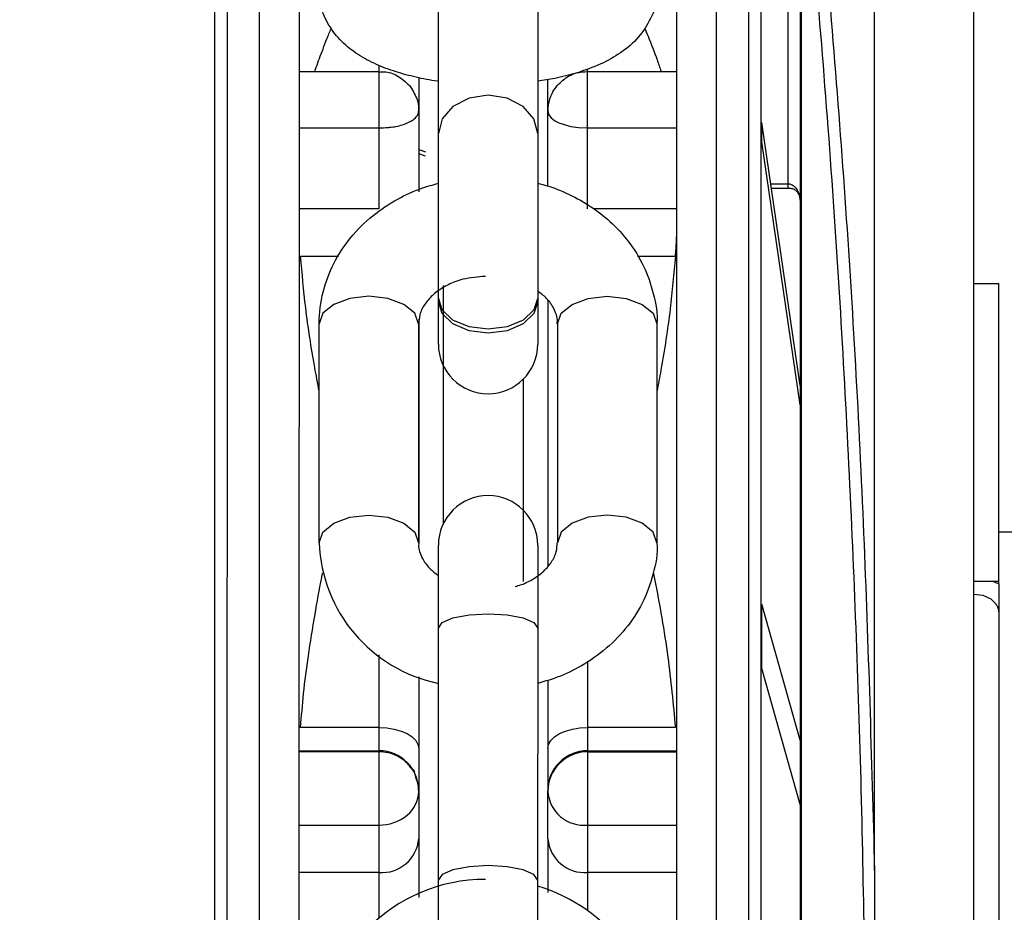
# Model space of a CAD drawing. Header units: inches. Extents: x 218.9 to 312.4, y 214.8 to 247.8.
# Tile 129 of 256: x 256.1157 to 256.2133, y 223.7228 to 223.8112. Entities that reach past the tile are written whole.
import ezdxf

# ---------------------------------------------------------------- set-up
doc = ezdxf.new("R2010")
doc.units = ezdxf.units.IN
doc.header["$LTSCALE"] = 0.25
doc.header["$MEASUREMENT"] = 0
doc.layers.add('ANNOTATIONS', color=1, linetype='Continuous')
doc.layers.add('MOTOR RH', color=7, linetype='Continuous')
doc.styles.add('ARIAL', font='arial.ttf', dxfattribs={"height": 0.09375})
doc.dimstyles.new('STANDARD$0', dxfattribs={"dimtxt": 0.09375, "dimasz": 0.09375, "dimexe": 0.03125, "dimexo": 0.046875, "dimgap": 0.09, "dimtad": 0, "dimtih": 1, "dimtoh": 1, "dimdec": 4, "dimzin": 0, "dimdsep": 46, "dimtxsty": 'ARIAL', "dimcen": 0.09, "dimadec": 0, "dimazin": 0, "dimtfac": 1, "dimtdec": 4, "dimtofl": 0, "dimtmove": 0, "dimatfit": 1, "dimfxl": 1, "dimtolj": 1, "dimtzin": 0, "dimarcsym": 0})

# ---------------------------------------------------------------- blocks, each defined once
blk = doc.blocks.new('*D113')
at = {"layer": 'ANNOTATIONS', "color": 0, "lineweight": -2, "transparency": 16777216}
for p, q in [((255.4929976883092, 223.5726725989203), (255.4929976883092, 225.8445399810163)), ((256.9914460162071, 225.558016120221), (256.9914460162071, 225.8445399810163)), ((255.5867476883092, 225.8132899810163), (256.0611257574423, 225.8132899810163)), ((256.8976960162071, 225.8132899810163), (256.4233179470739, 225.8132899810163))]:
    blk.add_line(p, q, dxfattribs=at)
at = {"layer": 'ANNOTATIONS', "color": 0, "transparency": 16777216}
for points in [[(255.5867476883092, 225.8289149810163), (255.5867476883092, 225.7976649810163), (255.4929976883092, 225.8132899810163)], [(256.8976960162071, 225.8289149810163), (256.8976960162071, 225.7976649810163), (256.9914460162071, 225.8132899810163)]]:
    blk.add_solid(points, dxfattribs=at)
at = {"layer": 'defpoints', "color": 0, "transparency": 16777216}
for p in [(255.4929976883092, 225.8132899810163), (256.9914460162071, 225.511141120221), (255.4929976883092, 223.5257975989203)]:
    blk.add_point(p, dxfattribs=at)
at = {"layer": 'ANNOTATIONS', "color": 0, "transparency": 16777216, "insert": (256.2422218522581, 225.8132899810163), "char_height": 0.09375, "attachment_point": 5, "style": 'ARIAL'}
blk.add_mtext('\\A1;25"', dxfattribs=at)
blk = doc.blocks.new('*D115')
at = {"layer": 'ANNOTATIONS', "color": 0, "lineweight": -2, "transparency": 16777216}
for p, q in [((255.4929976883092, 223.5726725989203), (255.4929976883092, 225.542391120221)), ((256.8367468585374, 224.8765007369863), (256.8367468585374, 225.542391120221)), ((255.5867476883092, 225.511141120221), (255.87455039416, 225.511141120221)), ((256.7429968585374, 225.511141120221), (256.4551941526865, 225.511141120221))]:
    blk.add_line(p, q, dxfattribs=at)
at = {"layer": 'ANNOTATIONS', "color": 0, "transparency": 16777216}
for points in [[(255.5867476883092, 225.526766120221), (255.5867476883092, 225.495516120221), (255.4929976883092, 225.511141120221)], [(256.7429968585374, 225.526766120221), (256.7429968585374, 225.495516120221), (256.8367468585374, 225.511141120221)]]:
    blk.add_solid(points, dxfattribs=at)
at = {"layer": 'defpoints', "color": 0, "transparency": 16777216}
for p in [(256.8367468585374, 225.511141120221), (256.8367468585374, 224.8296257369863), (255.4929976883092, 223.5257975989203)]:
    blk.add_point(p, dxfattribs=at)
at = {"layer": 'ANNOTATIONS', "color": 0, "transparency": 16777216, "insert": (256.1648722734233, 225.511141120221), "char_height": 0.09375, "attachment_point": 5, "style": 'ARIAL'}
blk.add_mtext('\\A1;21 1/2"', dxfattribs=at)

msp = doc.modelspace()

# ---------------------------------------------------------------- linework, layer by layer
at = {"layer": 'MOTOR RH'}
for p, q in [((256.2004684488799, 223.7770581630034), (256.2004684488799, 223.8498180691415)), ((256.1572351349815, 223.7790856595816), (256.1572351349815, 223.8407459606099)), ((256.19308709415, 223.8284167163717), (256.1930824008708, 223.5645910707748)), ((256.1931844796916, 223.8284167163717), (256.1931809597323, 223.5645910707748)), ((256.1670781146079, 223.81653098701), (256.1670769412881, 223.7999613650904)), ((256.1434556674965, 223.8061189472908), (256.1513544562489, 223.8061189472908)), ((256.1513544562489, 223.7925084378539), (256.1513544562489, 223.8067103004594)), ((256.1720236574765, 223.7925060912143), (256.1720236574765, 223.8063747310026)), ((256.1720236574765, 223.8061189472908), (256.180857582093, 223.8061189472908)), ((256.1552909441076, 223.8054900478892), (256.1552909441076, 223.7941839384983)), ((256.1680859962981, 223.7947189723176), (256.1680859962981, 223.8053117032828)), ((256.1892949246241, 223.7991353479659), (256.1892949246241, 223.8010455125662)), ((256.1930859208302, 223.7749884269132), (256.1892949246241, 223.8010455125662)), ((256.1434556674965, 223.8005057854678), (256.1513544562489, 223.8005057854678)), ((256.1670769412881, 223.7999613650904), (256.1670769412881, 223.7790833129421)), ((256.1720236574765, 223.8005057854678), (256.180857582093, 223.8005057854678)), ((256.1930859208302, 223.7730782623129), (256.1892949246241, 223.7991353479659)), ((256.1552909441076, 223.7983750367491), (256.155973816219, 223.7981544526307)), ((256.1559644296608, 223.7977273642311), (256.1552909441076, 223.7979338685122)), ((256.1901772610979, 223.7949841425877), (256.1918562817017, 223.7949841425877)), ((256.1918644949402, 223.7945218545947), (256.1902441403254, 223.7945218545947)), ((256.1929920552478, 223.7938741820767), (256.1930859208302, 223.7932335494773)), ((256.1513544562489, 223.7925084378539), (256.1434556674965, 223.7925084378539)), ((256.1808564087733, 223.7925060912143), (256.1725739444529, 223.7925060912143)), ((256.1435859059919, 223.7877987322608), (256.1473475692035, 223.7877987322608)), ((256.1769633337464, 223.7877987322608), (256.1807261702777, 223.7877987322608)), ((256.1577513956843, 223.7613403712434), (256.1577513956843, 223.7848795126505)), ((256.2103102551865, 223.7850883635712), (256.2127707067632, 223.7850883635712)), ((256.2103102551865, 223.7850860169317), (256.2127707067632, 223.7850860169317)), ((256.2127707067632, 223.7553329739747), (256.2127707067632, 223.7850883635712)), ((256.1680859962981, 223.7834245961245), (256.1680859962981, 223.7570718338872)), ((256.1552909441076, 223.7815402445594), (256.1552909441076, 223.7592612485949)), ((256.1454233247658, 223.7593950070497), (256.1454233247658, 223.7810920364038)), ((256.1552663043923, 223.7810920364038), (256.1552663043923, 223.7593926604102)), ((256.1690457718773, 223.7810920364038), (256.1690457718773, 223.7593856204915)), ((256.1788887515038, 223.7810920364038), (256.178887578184, 223.7593950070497)), ((256.1656255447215, 223.7755938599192), (256.1656255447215, 223.7555512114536)), ((256.2127707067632, 223.7604815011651), (256.2169535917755, 223.7604815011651)), ((256.1572339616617, 223.7109110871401), (256.1572339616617, 223.7591462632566)), ((256.1670769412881, 223.7591462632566), (256.1670769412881, 223.7509330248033)), ((256.2127707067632, 223.7555582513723), (256.2103102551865, 223.7555582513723)), ((256.2122520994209, 223.7555582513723), (256.2127707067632, 223.7553329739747)), ((256.1892937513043, 223.7469273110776), (256.1892937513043, 223.7533195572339)), ((256.1930859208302, 223.739831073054), (256.1892937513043, 223.7533195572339)), ((256.1670769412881, 223.7509330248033), (256.1670757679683, 223.7259718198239)), ((256.1513532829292, 223.7222078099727), (256.1513532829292, 223.748274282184)), ((256.1720224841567, 223.7476453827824), (256.1720224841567, 223.7229329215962)), ((256.1930847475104, 223.7334388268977), (256.1892937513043, 223.7469273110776)), ((256.1552897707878, 223.7461106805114), (256.1552897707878, 223.7389980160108)), ((256.1680859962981, 223.7457633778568), (256.1680848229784, 223.7389980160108)), ((256.1513532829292, 223.7410888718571), (256.1435835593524, 223.7410888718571)), ((256.1807273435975, 223.7410888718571), (256.1720224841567, 223.7410888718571)), ((256.1434544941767, 223.7387821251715), (256.1513532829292, 223.7387821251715)), ((256.1513532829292, 223.7386812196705), (256.1434544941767, 223.7386812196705)), ((256.1720224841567, 223.7387821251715), (256.1808564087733, 223.7387821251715)), ((256.1720224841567, 223.7386812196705), (256.1808564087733, 223.7386812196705)), ((256.1552897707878, 223.7348468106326), (256.1552897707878, 223.7300502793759)), ((256.1680848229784, 223.7300502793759), (256.1680848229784, 223.734844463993)), ((256.1395168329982, 223.6618757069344), (256.1395168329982, 223.7311297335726)), ((256.1434544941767, 223.73140898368), (256.1513532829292, 223.73140898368)), ((256.1720224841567, 223.73140898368), (256.1808564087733, 223.73140898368)), ((256.1513532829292, 223.7267133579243), (256.1434544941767, 223.7267157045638)), ((256.1808564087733, 223.7267133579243), (256.1720224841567, 223.7267133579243)), ((256.1670757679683, 223.7259718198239), (256.1670757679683, 223.7109110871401))]:
    msp.add_line(p, q, dxfattribs=at)
at = {"layer": 'MOTOR RH', "flags": 128}
for points in [[(256.136316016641, 223.5427156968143), (256.136316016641, 223.6065794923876), (256.1363171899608, 223.6162734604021), (256.1363171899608, 223.6819723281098), (256.1363183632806, 223.6935928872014), (256.1363183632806, 223.7506185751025), (256.1363195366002, 223.7613521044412), (256.1363195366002, 223.8292028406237), (256.13632070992, 223.8347010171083), (256.13632070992, 223.8502944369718)], [(256.1395168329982, 223.7311297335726), (256.139518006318, 223.7423630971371), (256.139518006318, 223.8021202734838), (256.1395191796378, 223.810270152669), (256.1395191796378, 223.8502944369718)], [(256.1847905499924, 223.5516235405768), (256.1847905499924, 223.6065794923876), (256.1847917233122, 223.6162734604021), (256.1847917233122, 223.6819723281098), (256.1847928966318, 223.6935928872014), (256.1847928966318, 223.7613497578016), (256.1847940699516, 223.7717101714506), (256.1847940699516, 223.8394083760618), (256.1847952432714, 223.8414429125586)], [(256.18798901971, 223.5552749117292), (256.18798901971, 223.5872032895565), (256.1879901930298, 223.5956981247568), (256.1879901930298, 223.6682280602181), (256.1879913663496, 223.6797406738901), (256.1879913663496, 223.7374187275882), (256.1879925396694, 223.7485136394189), (256.1879925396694, 223.8145339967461), (256.1879937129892, 223.8216537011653), (256.1879937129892, 223.8378666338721)], [(256.2103067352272, 223.5675572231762), (256.210307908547, 223.590737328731), (256.210307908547, 223.6375363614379), (256.2103090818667, 223.6610872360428), (256.2103090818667, 223.7083133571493), (256.2103102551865, 223.7319182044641), (256.2103102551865, 223.8022704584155), (256.2103114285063, 223.8254505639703)], [(256.1670769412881, 223.7999613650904), (256.1667026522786, 223.8014162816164), (256.1656361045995, 223.8026482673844), (256.1640392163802, 223.8034719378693), (256.1621560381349, 223.8037629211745), (256.1602728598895, 223.8034719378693), (256.1586759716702, 223.8026482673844), (256.1576094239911, 223.8014162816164), (256.1572351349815, 223.7999613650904)], [(256.1680859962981, 223.8021836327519), (256.1681728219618, 223.8018269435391), (256.16818220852, 223.8018081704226), (256.1684156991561, 223.8015148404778), (256.168760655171, 223.8012449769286), (256.1687630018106, 223.8012426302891), (256.1687676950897, 223.8012402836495), (256.1687852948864, 223.8012285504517), (256.1688592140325, 223.8011863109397), (256.1691795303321, 223.8010290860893), (256.1703528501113, 223.8006583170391), (256.1711342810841, 223.8005574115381), (256.1720236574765, 223.8005057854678)], [(256.1552663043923, 223.7810920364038), (256.1548920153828, 223.7821386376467), (256.1538242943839, 223.7830233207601), (256.1522285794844, 223.7836146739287), (256.150345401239, 223.7838235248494), (256.1484622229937, 223.7836146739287), (256.1468653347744, 223.7830233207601), (256.1457987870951, 223.7821386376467), (256.1454233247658, 223.7810920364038)], [(256.1621560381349, 223.7805570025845), (256.1602728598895, 223.7807940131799), (256.1586759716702, 223.7814721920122), (256.1576094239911, 223.7824859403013), (256.1572351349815, 223.7836827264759)], [(256.1670769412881, 223.7833025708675), (256.1667026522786, 223.7821057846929), (256.1656361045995, 223.7810920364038), (256.1640392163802, 223.7804138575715), (256.1621560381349, 223.7801768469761), (256.1602728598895, 223.7804138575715), (256.1586759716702, 223.7810920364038), (256.1576094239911, 223.7821057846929), (256.1572351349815, 223.7833025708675)], [(256.1670769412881, 223.7836827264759), (256.1667026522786, 223.7824859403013), (256.1656361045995, 223.7814721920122), (256.1640392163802, 223.7807940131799), (256.1621560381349, 223.7805570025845)], [(256.1690457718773, 223.7810920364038), (256.1694200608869, 223.7821362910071), (256.1704866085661, 223.7830233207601), (256.1720834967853, 223.7836146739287), (256.1739666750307, 223.7838235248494)], [(256.1739666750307, 223.7838235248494), (256.1758498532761, 223.7836146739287), (256.1774467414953, 223.7830233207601), (256.1785132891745, 223.7821362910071), (256.1788887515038, 223.7810920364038)], [(256.2004672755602, 223.7269245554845), (256.2004672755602, 223.7645623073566), (256.2004684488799, 223.7770581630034)], [(256.1454233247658, 223.7593950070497), (256.1457976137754, 223.7604392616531), (256.1468653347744, 223.761326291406), (256.1484610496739, 223.7619176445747), (256.1503442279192, 223.7621264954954), (256.1522274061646, 223.7619176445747), (256.1538242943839, 223.761326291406), (256.154890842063, 223.7604392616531), (256.1552663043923, 223.7593950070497)], [(256.1739666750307, 223.7621241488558), (256.1720834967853, 223.7619176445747), (256.1704866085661, 223.761326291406), (256.1694200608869, 223.7604392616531), (256.1690457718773, 223.7593950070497)], [(256.178887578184, 223.7593973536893), (256.1785132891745, 223.7604392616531), (256.1774467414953, 223.761326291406), (256.1758498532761, 223.7619176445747), (256.1739666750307, 223.7621241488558)], [(256.2103102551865, 223.7543098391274), (256.2111937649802, 223.7541901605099), (256.2119857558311, 223.7538287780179), (256.2125137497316, 223.7533125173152)], [(256.1572339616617, 223.7509330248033), (256.1576082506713, 223.7514797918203), (256.1586759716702, 223.7519420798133), (256.1602716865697, 223.7522518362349), (256.1621560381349, 223.7523597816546), (256.1640392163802, 223.7522518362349), (256.1656349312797, 223.7519420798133), (256.1667026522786, 223.7514797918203), (256.1670769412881, 223.7509330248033)], [(256.1513532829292, 223.7410888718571), (256.1521206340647, 223.7410489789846), (256.1528598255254, 223.7409316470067), (256.1535403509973, 223.7407368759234), (256.1541375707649, 223.7404763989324), (256.1546268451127, 223.7401596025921), (256.1549905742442, 223.7397982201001), (256.155214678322, 223.739406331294), (256.1552897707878, 223.7389980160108)], [(256.1680848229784, 223.7389980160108), (256.168161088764, 223.739406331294), (256.1683851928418, 223.7397982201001), (256.1687489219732, 223.7401596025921), (256.1692381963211, 223.7404763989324), (256.1698354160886, 223.7407368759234), (256.1705159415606, 223.7409293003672), (256.1712539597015, 223.7410489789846), (256.1720224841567, 223.7410888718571)], [(256.1670757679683, 223.7259718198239), (256.1667014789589, 223.7265162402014), (256.1656349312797, 223.7269808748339), (256.1640380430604, 223.727288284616), (256.1621548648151, 223.7273985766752), (256.1602716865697, 223.727288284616), (256.1586747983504, 223.7269808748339), (256.1576082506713, 223.7265162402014), (256.1572339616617, 223.7259718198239)]]:
    msp.add_lwpolyline(points, dxfattribs=at)
at = {"layer": 'MOTOR RH'}
for centre, radius, start, end in [((256.1621559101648, 223.7790845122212), 0.004921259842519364, 179.9990978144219, 359.9990978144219), ((256.1621555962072, 223.7591455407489), 0.004921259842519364, 359.9990978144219, 179.9990978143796), ((256.1601907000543, 223.759939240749), 0.0147774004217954, 182.1106112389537, 258.4580615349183), ((256.1513538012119, 223.7348461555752), 0.003935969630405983, 0.009535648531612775, 90.007544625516), ((256.1720234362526, 223.7348435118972), 0.003938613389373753, 90.01385032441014, 179.986149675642), ((256.1720253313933, 223.734734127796), 0.003947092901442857, 90.0413303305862, 134.920381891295), ((256.1720368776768, 223.7347386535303), 0.00395205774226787, 135.0852430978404, 179.9288892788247), ((256.1521880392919, 223.7347992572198), 0.003102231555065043, 308.9064397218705, 358.9712329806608), ((256.1716709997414, 223.7349861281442), 0.003594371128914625, 183.8696027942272, 275.6117766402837), ((256.1514057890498, 223.7357146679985), 0.004306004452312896, 269.3013352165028, 309.3562071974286), ((256.1516278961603, 223.7303797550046), 0.003676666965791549, 265.7165428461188, 354.8586802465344), ((256.1717483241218, 223.7303815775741), 0.00367845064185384, 185.1673236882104, 274.2742975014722), ((256.1619087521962, 223.7095447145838), 0.0164862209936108, 89.99909781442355, 179.9990978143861), ((256.1624008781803, 223.7095447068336), 0.01648622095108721, 359.9990978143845, 73.52498642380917)]:
    msp.add_arc(centre, radius, start, end, dxfattribs=at)
for points, knots in [([(256.1350875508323, 223.6965027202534), (256.1350874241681, 223.7027045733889), (256.1350871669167, 223.7153003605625), (256.1350891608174, 223.7341809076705), (256.1350886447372, 223.7514114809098), (256.1350887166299, 223.766764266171), (256.1350888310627, 223.7801785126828), (256.1350882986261, 223.7928533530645), (256.1350903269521, 223.8045729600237), (256.1350897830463, 223.8151373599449), (256.1350899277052, 223.8243878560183), (256.1350898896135, 223.8322154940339), (256.13508990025, 223.8392007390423), (256.1350898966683, 223.8447663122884), (256.1350898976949, 223.8482992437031), (256.135089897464, 223.849064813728), (256.1350898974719, 223.8490647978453), (256.1350898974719, 223.8490647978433)], [0, 0, 0, 0, 0.07763249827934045, 0.1576693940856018, 0.2399533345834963, 0.3037745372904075, 0.368609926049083, 0.4341247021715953, 0.4999970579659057, 0.5658690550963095, 0.6313849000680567, 0.6962185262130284, 0.7600397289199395, 0.8423190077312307, 0.9223577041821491, 0.9999902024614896, 1, 1, 1, 1]), ([(256.1434533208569, 223.6965027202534), (256.1434538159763, 223.7010733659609), (256.1434548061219, 223.7102137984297), (256.1434544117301, 223.7240805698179), (256.1434544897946, 223.7379773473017), (256.1434545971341, 223.751939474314), (256.143454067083, 223.7655540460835), (256.1434561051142, 223.7787234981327), (256.1434555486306, 223.7911438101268), (256.1434556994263, 223.8026549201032), (256.143455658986, 223.8130311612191), (256.1434556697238, 223.8220968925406), (256.1434556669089, 223.8297874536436), (256.1434556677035, 223.8366644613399), (256.1434556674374, 223.8421074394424), (256.1434556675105, 223.8457079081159), (256.143455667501, 223.8461442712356), (256.1434556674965, 223.8463591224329)], [0, 0, 0, 0, 0.05825841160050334, 0.1165058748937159, 0.1782536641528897, 0.240004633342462, 0.3043246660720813, 0.3686511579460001, 0.4341683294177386, 0.5000328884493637, 0.5659007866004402, 0.6314208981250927, 0.6957380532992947, 0.7600642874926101, 0.8423406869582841, 0.9223736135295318, 1, 1, 1, 1]), ([(256.1808552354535, 223.6965027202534), (256.1808551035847, 223.7010725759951), (256.1808548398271, 223.7102129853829), (256.1808568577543, 223.7240798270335), (256.1808562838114, 223.7379773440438), (256.1808564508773, 223.7519394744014), (256.1808563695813, 223.7655540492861), (256.1808565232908, 223.7787234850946), (256.1808559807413, 223.7911438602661), (256.1808580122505, 223.802654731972), (256.1808574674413, 223.8130318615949), (256.1808576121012, 223.8220943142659), (256.1808575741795, 223.8297967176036), (256.1808575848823, 223.8366249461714), (256.1808575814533, 223.8420401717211), (256.1808575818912, 223.8439476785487), (256.180857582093, 223.8448267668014)], [0, 0, 0, 0, 0.06382190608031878, 0.1276535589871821, 0.1953096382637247, 0.2629692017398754, 0.3334436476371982, 0.4039251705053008, 0.4757113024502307, 0.5478780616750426, 0.6200484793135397, 0.6918378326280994, 0.7623091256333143, 0.8327858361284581, 0.9229381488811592, 1, 1, 1, 1]), ([(256.189221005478, 223.6965027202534), (256.1892215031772, 223.7027037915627), (256.1892225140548, 223.7152987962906), (256.1892220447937, 223.7341792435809), (256.1892223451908, 223.7514107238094), (256.1892217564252, 223.7667640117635), (256.1892237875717, 223.7801764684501), (256.1892232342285, 223.7928538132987), (256.1892233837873, 223.8045680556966), (256.189223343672, 223.8151446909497), (256.1892233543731, 223.8243516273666), (256.1892233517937, 223.8313885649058), (256.1892233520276, 223.8347485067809), (256.1892233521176, 223.836040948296)], [0, 0, 0, 0, 0.1053601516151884, 0.2139971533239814, 0.3256968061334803, 0.4123236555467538, 0.5003156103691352, 0.5892519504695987, 0.6786530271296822, 0.7680634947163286, 0.8569983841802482, 0.9449927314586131, 1, 1, 1, 1]), ([(256.1918562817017, 223.832344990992), (256.1918562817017, 223.832009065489), (256.1918562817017, 223.8288346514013), (256.1918562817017, 223.8210178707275), (256.1918562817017, 223.8090466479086), (256.1918562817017, 223.7996715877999), (256.1918562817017, 223.7949841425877)], [0, 0, 0, 0, 0.03795264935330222, 0.3586432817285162, 0.6793274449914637, 1, 1, 1, 1]), ([(256.1996529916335, 223.696505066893), (256.1995843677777, 223.7072761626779), (256.1994469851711, 223.7288395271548), (256.1983110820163, 223.7611276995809), (256.1965283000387, 223.7937425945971), (256.194692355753, 223.815363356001), (256.193755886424, 223.8263915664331)], [0, 0, 0, 0, 0.2465594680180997, 0.4936036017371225, 0.7416998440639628, 1, 1, 1, 1]), ([(256.1948881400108, 223.826652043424), (256.1958167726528, 223.8156552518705), (256.1976704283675, 223.7937044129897), (256.19953327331, 223.7603838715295), (256.2001563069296, 223.7380645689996), (256.2004672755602, 223.7269245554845)], [0, 0, 0, 0, 0.3345906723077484, 0.6678807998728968, 0.9999999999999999, 0.9999999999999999, 0.9999999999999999, 0.9999999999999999]), ([(256.1572351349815, 223.8051403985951), (256.1572010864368, 223.8051442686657), (256.1564370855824, 223.8052311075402), (256.1550007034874, 223.805523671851), (256.1529657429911, 223.8060554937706), (256.1510346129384, 223.8067881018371), (256.1492240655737, 223.8077535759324), (256.1476141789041, 223.8090136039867), (256.14633825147, 223.8106280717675), (256.1455270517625, 223.8124141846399), (256.1455021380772, 223.813650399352), (256.1454913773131, 223.8141843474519)], [0, 0, 0, 0, 0.00553119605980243, 0.1241121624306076, 0.2440881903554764, 0.3716087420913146, 0.5046341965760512, 0.6417849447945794, 0.773795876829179, 0.9022975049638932, 0.9999999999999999, 0.9999999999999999, 0.9999999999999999, 0.9999999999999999]), ([(256.1788218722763, 223.8141632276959), (256.1788411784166, 223.8139800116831), (256.1789428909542, 223.8130147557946), (256.1783468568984, 223.8113160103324), (256.177098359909, 223.8093902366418), (256.175377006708, 223.8079298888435), (256.1733149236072, 223.8067827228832), (256.1711048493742, 223.8059743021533), (256.1689733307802, 223.8054385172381), (256.1676450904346, 223.8052295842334), (256.1670781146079, 223.8051403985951)], [0, 0, 0, 0, 0.03389898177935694, 0.1785935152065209, 0.3192102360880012, 0.4739473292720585, 0.6207956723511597, 0.7793626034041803, 0.9058181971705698, 0.9999999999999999, 0.9999999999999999, 0.9999999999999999, 0.9999999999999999]), ([(256.1449974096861, 223.8061189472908), (256.1450421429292, 223.8062558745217), (256.1451813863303, 223.8066820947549), (256.145455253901, 223.8074202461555), (256.145808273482, 223.8083587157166), (256.1461246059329, 223.8091697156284), (256.1463969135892, 223.80984943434), (256.1465352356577, 223.8101945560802), (256.1466169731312, 223.8103929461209), (256.1466224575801, 223.8104062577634)], [0, 0, 0, 0, 0.09550851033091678, 0.2972941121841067, 0.5162757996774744, 0.7525581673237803, 0.8644576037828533, 0.9909053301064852, 1, 1, 1, 1]), ([(256.1776696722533, 223.8104461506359), (256.177784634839, 223.8101652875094), (256.1782197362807, 223.8091022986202), (256.1787879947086, 223.8076644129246), (256.1791782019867, 223.80649861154), (256.1793052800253, 223.8061189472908)], [0, 0, 0, 0, 0.1949469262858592, 0.7378199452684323, 1, 1, 1, 1]), ([(256.1513579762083, 223.8060532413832), (256.1515254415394, 223.8060713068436), (256.1521443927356, 223.8061380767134), (256.1532690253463, 223.8057276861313), (256.1539804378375, 223.8050742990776), (256.1543581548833, 223.8047273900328)], [0, 0, 0, 0, 0.148199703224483, 0.5477455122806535, 1, 1, 1, 1]), ([(256.1690199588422, 223.8047273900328), (256.1693838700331, 223.8050719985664), (256.1699389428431, 223.8055976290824), (256.1710056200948, 223.806036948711), (256.1716461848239, 223.8060752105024), (256.1720248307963, 223.8060978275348)], [0, 0, 0, 0, 0.43769423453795, 0.6676138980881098, 1, 1, 1, 1]), ([(256.1543581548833, 223.8047273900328), (256.1546336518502, 223.8043121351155), (256.1550540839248, 223.803678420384), (256.1552913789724, 223.8027679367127), (256.1552554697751, 223.802344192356), (256.155241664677, 223.8021812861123)], [0, 0, 0, 0, 0.5391845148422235, 0.8228419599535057, 1, 1, 1, 1]), ([(256.1681094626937, 223.8021859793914), (256.1681335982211, 223.8025960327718), (256.1681883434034, 223.803526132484), (256.1687217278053, 223.8042965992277), (256.1690199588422, 223.8047273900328)], [0, 0, 0, 0, 0.4408703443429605, 1, 1, 1, 1]), ([(256.1513544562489, 223.8005057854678), (256.1516534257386, 223.8005192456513), (256.1520050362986, 223.8005350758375), (256.1525610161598, 223.8005864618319), (256.1532755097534, 223.8006794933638), (256.153998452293, 223.8009155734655), (256.1544466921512, 223.8011550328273), (256.154570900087, 223.8012123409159), (256.1546063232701, 223.801240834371), (256.1546119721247, 223.8012404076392), (256.154616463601, 223.8012451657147), (256.1545944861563, 223.8012219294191), (256.1549689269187, 223.8015007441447), (256.1550853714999, 223.8016466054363), (256.1551633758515, 223.8017458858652), (256.155191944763, 223.8018037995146), (256.1552629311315, 223.8019251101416), (256.1552773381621, 223.802058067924), (256.1552909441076, 223.8021836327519)], [0, 0, 0, 0, 0.1448818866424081, 0.1703919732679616, 0.2789840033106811, 0.5130551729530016, 0.5929623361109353, 0.6136070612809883, 0.6191171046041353, 0.6205397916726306, 0.6211101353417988, 0.6213002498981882, 0.7372015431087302, 0.8005310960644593, 0.8450008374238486, 0.8587785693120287, 0.8666310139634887, 1, 1, 1, 1]), ([(256.1454233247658, 223.7810920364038), (256.1454233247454, 223.7810928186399), (256.1454232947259, 223.7822383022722), (256.1456800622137, 223.7841822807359), (256.1467723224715, 223.7871379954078), (256.1484617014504, 223.7896899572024), (256.1506339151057, 223.7918471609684), (256.1530567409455, 223.7934553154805), (256.1552871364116, 223.7944846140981), (256.1566845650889, 223.7948732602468), (256.1572351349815, 223.7950263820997)], [0, 0, 0, 0, 0.0001136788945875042, 0.1664680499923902, 0.3241736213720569, 0.4819239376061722, 0.6381042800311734, 0.7876366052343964, 0.9163314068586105, 1, 1, 1, 1]), ([(256.1670769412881, 223.7950263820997), (256.1672486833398, 223.7949854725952), (256.1682242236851, 223.7947530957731), (256.1699533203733, 223.7940839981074), (256.1722094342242, 223.7928803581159), (256.174322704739, 223.7912660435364), (256.1761829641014, 223.7892383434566), (256.1776865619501, 223.7868258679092), (256.1785993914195, 223.7840720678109), (256.1790146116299, 223.7821073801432), (256.1788871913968, 223.7810936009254), (256.1788864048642, 223.7810873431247)], [0, 0, 0, 0, 0.02580531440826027, 0.1465810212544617, 0.2715938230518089, 0.4055284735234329, 0.5455454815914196, 0.6908389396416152, 0.8416532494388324, 0.9990225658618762, 1, 1, 1, 1]), ([(256.1930049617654, 223.793867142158), (256.1929424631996, 223.7939783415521), (256.1928201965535, 223.7941958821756), (256.1925239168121, 223.7944101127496), (256.1921945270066, 223.7945168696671), (256.1919631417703, 223.7945201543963), (256.1918433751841, 223.7945218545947)], [0, 0, 0, 0, 0.254876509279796, 0.498617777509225, 0.7404811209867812, 1, 1, 1, 1]), ([(256.1918562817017, 223.7949841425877), (256.1918562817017, 223.7949066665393), (256.1918562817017, 223.7947519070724), (256.1918562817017, 223.7946047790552), (256.1918562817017, 223.7945261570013), (256.1918562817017, 223.794531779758), (256.1918562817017, 223.7945335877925)], [0, 0, 0, 0, 0.2884104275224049, 0.5761037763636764, 0.8636933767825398, 0.9999999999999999, 0.9999999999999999, 0.9999999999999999, 0.9999999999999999]), ([(256.1918562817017, 223.7949841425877), (256.1919313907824, 223.7949776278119), (256.1920857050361, 223.7949642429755), (256.1923094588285, 223.7948716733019), (256.1925227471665, 223.7947235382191), (256.192779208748, 223.7944291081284), (256.1929570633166, 223.7941317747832), (256.1929888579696, 223.7938977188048), (256.1929920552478, 223.7938741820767)], [0, 0, 0, 0, 0.1316303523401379, 0.27043919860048, 0.4196425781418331, 0.5838785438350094, 0.9581547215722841, 1, 1, 1, 1]), ([(256.1807261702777, 223.7877987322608), (256.1807710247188, 223.7882913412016), (256.1808339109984, 223.7889819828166), (256.1808513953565, 223.7897475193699), (256.1808564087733, 223.7899670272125)], [0, 0, 0, 0, 0.71326275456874, 1, 1, 1, 1]), ([(256.1454233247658, 223.7744111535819), (256.145273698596, 223.7752008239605), (256.1447522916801, 223.7779526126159), (256.1440624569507, 223.7824115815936), (256.1437365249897, 223.7860960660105), (256.1435859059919, 223.7877987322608)], [0, 0, 0, 0, 0.1779526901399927, 0.6201172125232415, 1, 1, 1, 1]), ([(256.1807261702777, 223.7877987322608), (256.1805710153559, 223.7860576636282), (256.1802344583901, 223.7822809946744), (256.1795378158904, 223.7778198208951), (256.1790210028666, 223.7751031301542), (256.178887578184, 223.7744017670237)], [0, 0, 0, 0, 0.3881905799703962, 0.8420502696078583, 1, 1, 1, 1]), ([(256.1619096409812, 223.7857923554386), (256.1611469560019, 223.7857376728), (256.160079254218, 223.785661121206), (256.1586650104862, 223.7851962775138), (256.1575888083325, 223.7846711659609), (256.1565547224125, 223.7838849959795), (256.1557857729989, 223.7829549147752), (256.1553274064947, 223.7819957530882), (256.155311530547, 223.7813835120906), (256.1553038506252, 223.7810873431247)], [0, 0, 0, 0, 0.1957394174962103, 0.2740205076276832, 0.4029372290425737, 0.5365401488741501, 0.6829925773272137, 0.8466490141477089, 1, 1, 1, 1]), ([(256.1690070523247, 223.7810896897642), (256.1690187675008, 223.7811780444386), (256.1690847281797, 223.7816755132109), (256.1687666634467, 223.7825022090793), (256.1681088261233, 223.7835701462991), (256.1673825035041, 223.7841118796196), (256.1670769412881, 223.7843397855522)], [0, 0, 0, 0, 0.08365427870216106, 0.4710038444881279, 0.7774525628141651, 1, 1, 1, 1]), ([(256.1553050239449, 223.7593973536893), (256.1552928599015, 223.7593090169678), (256.1552244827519, 223.7588124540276), (256.1555461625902, 223.7579846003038), (256.1562032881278, 223.7569171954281), (256.1569288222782, 223.7563752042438), (256.1572339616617, 223.7561472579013)], [0, 0, 0, 0, 0.08381822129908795, 0.4711633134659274, 0.7775860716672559, 1, 1, 1, 1]), ([(256.1648546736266, 223.7550513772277), (256.1650585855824, 223.7551124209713), (256.1657195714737, 223.7553102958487), (256.1667197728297, 223.7558177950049), (256.1677571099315, 223.7565977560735), (256.1685246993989, 223.7575339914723), (256.1689835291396, 223.7584876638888), (256.168999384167, 223.7591008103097), (256.1690070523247, 223.7593973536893)], [0, 0, 0, 0, 0.07336227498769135, 0.237805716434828, 0.408381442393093, 0.5954081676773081, 0.8043223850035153, 1, 1, 1, 1]), ([(256.1788864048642, 223.7594020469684), (256.1788867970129, 223.7593989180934), (256.1790206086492, 223.7583312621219), (256.1785728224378, 223.7562695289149), (256.1775535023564, 223.7533586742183), (256.1758466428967, 223.7507938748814), (256.1736779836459, 223.7486412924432), (256.1712550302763, 223.747031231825), (256.1690249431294, 223.7460024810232), (256.1676275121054, 223.7456137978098), (256.1670769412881, 223.7454606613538)], [0, 0, 0, 0, 0.0004887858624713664, 0.1667868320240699, 0.3244390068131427, 0.4821066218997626, 0.6382725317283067, 0.787708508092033, 0.9163597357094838, 1, 1, 1, 1]), ([(256.1435835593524, 223.7410888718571), (256.1436729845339, 223.7422097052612), (256.1438620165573, 223.7445789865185), (256.1443546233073, 223.7483111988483), (256.1449718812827, 223.7521461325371), (256.1454663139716, 223.7548909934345), (256.145739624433, 223.7562700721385), (256.1457706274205, 223.7564265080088)], [0, 0, 0, 0, 0.2179924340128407, 0.4608047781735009, 0.7287865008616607, 0.9692348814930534, 0.9999999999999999, 0.9999999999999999, 0.9999999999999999, 0.9999999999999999]), ([(256.1785273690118, 223.7564734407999), (256.1785709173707, 223.7562567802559), (256.1791325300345, 223.7534626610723), (256.180034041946, 223.7483521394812), (256.1805050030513, 223.743418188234), (256.1807273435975, 223.7410888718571)], [0, 0, 0, 0, 0.04248969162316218, 0.547959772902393, 0.9999999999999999, 0.9999999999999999, 0.9999999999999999, 0.9999999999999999]), ([(256.2103102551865, 223.7543098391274), (256.2103102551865, 223.7544365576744), (256.2103102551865, 223.7546902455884), (256.2103102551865, 223.7551498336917), (256.2103102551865, 223.7554298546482), (256.2103102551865, 223.7555605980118)], [0, 0, 0, 0, 0.347276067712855, 0.695239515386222, 1, 1, 1, 1]), ([(256.2127707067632, 223.7553329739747), (256.2127707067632, 223.7551747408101), (256.2127707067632, 223.7548378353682), (256.2127707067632, 223.7538916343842), (256.2127707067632, 223.7530877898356), (256.2127707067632, 223.7525146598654)], [0, 0, 0, 0, 0.2026670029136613, 0.4315126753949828, 1, 1, 1, 1]), ([(256.2125137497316, 223.7533125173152), (256.2125845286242, 223.7531921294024), (256.212734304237, 223.7529373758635), (256.2127581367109, 223.7526606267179), (256.2127707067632, 223.7525146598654)], [0, 0, 0, 0, 0.4725662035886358, 1, 1, 1, 1]), ([(256.2127707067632, 223.7525146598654), (256.2127707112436, 223.7500505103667), (256.2127707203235, 223.7450566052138), (256.2127706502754, 223.7366123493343), (256.2127709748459, 223.7258344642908), (256.2127690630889, 223.7123896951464), (256.2127696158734, 223.6982735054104), (256.2127695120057, 223.6858823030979), (256.2127695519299, 223.6754848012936), (256.2127694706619, 223.6640118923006), (256.212769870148, 223.6519358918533), (256.2127688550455, 223.6442435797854), (256.2127683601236, 223.640493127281)], [0, 0, 0, 0, 0.07848550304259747, 0.1590606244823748, 0.2415577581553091, 0.3696182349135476, 0.4999854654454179, 0.586922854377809, 0.6731914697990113, 0.7586097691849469, 0.882308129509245, 0.9999999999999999, 0.9999999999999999, 0.9999999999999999, 0.9999999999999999]), ([(256.1552897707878, 223.734743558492), (256.1552756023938, 223.7350183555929), (256.155260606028, 223.7353092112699), (256.1551428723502, 223.735838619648), (256.1549202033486, 223.7361989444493), (256.1548760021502, 223.736981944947), (256.154614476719, 223.7369468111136), (256.1546136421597, 223.736951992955), (256.1546032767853, 223.7369618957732), (256.1545758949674, 223.7370122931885), (256.1544407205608, 223.7371825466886), (256.1540076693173, 223.737723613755), (256.15322900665, 223.7382649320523), (256.1522273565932, 223.7386244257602), (256.1516521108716, 223.7386618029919), (256.1513532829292, 223.7386812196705)], [0, 0, 0, 0, 0.1334506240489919, 0.1412492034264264, 0.2625739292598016, 0.378398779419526, 0.3785889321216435, 0.3790141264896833, 0.3803853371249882, 0.3858701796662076, 0.4060335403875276, 0.4870218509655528, 0.7211127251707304, 0.8551239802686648, 1, 1, 1, 1]), ([(256.1552897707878, 223.7389980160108), (256.1552897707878, 223.7384101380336), (256.1552897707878, 223.7372155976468), (256.1552897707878, 223.7359045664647), (256.1552897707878, 223.7350285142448), (256.1552897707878, 223.73490673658), (256.1552897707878, 223.7348468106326)], [0, 0, 0, 0, 0.2460563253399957, 0.4999748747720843, 0.7539410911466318, 0.9999999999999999, 0.9999999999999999, 0.9999999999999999, 0.9999999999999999]), ([(256.1680848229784, 223.7389980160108), (256.1680848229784, 223.7384101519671), (256.1680848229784, 223.7372156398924), (256.1680848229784, 223.7359043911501), (256.1680848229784, 223.735029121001), (256.1680848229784, 223.7349053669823), (256.1680848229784, 223.734844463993)], [0, 0, 0, 0, 0.2460475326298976, 0.499957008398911, 0.7539141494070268, 1, 1, 1, 1]), ([(256.1350875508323, 223.7037397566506), (256.1350875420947, 223.7062414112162), (256.1350875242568, 223.7113484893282), (256.1350876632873, 223.7184591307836), (256.1350871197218, 223.7248209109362), (256.1350891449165, 223.729986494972), (256.1350886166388, 223.7336765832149), (256.1350887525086, 223.7358081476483), (256.1350887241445, 223.7362665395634), (256.1350887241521, 223.7362665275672), (256.1350887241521, 223.7362665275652)], [0, 0, 0, 0, 0.1397925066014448, 0.2853836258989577, 0.4340618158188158, 0.5827400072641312, 0.7283311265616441, 0.8681031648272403, 0.9999787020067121, 1, 1, 1, 1]), ([(256.1552897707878, 223.7300502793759), (256.1552897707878, 223.7296212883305), (256.1552897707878, 223.7287493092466), (256.1552897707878, 223.726914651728), (256.1552897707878, 223.7253545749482), (256.1552897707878, 223.7244192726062), (256.1552897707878, 223.7242282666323)], [0, 0, 0, 0, 0.3003409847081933, 0.6104814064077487, 0.9204531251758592, 0.9999999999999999, 0.9999999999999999, 0.9999999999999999, 0.9999999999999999]), ([(256.1680848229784, 223.7300502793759), (256.1680848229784, 223.7296215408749), (256.1680848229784, 223.7287500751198), (256.1680848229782, 223.7269114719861), (256.1680848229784, 223.7255221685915), (256.1680848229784, 223.7247625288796), (256.1680848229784, 223.724744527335)], [0, 0, 0, 0, 0.3236513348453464, 0.6578626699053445, 0.9918922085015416, 0.9999999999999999, 0.9999999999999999, 0.9999999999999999, 0.9999999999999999]), ([(256.2004672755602, 223.7269245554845), (256.2004675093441, 223.7261056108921), (256.2004686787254, 223.7220092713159), (256.200491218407, 223.7148906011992), (256.2005136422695, 223.7055671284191), (256.2005163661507, 223.699522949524), (256.2005177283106, 223.6965003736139)], [0, 0, 0, 0, 0.08081581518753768, 0.4042386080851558, 0.7020713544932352, 1, 1, 1, 1])]:
    msp.add_open_spline(points, degree=3, knots=knots, dxfattribs=at)

# ---------------------------------------------------------------- dimensions: what is measured, and where the dimension line sits
at = {"layer": 'ANNOTATIONS'}
dim = msp.add_linear_dim(base=(255.4929976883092, 225.8132899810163), p1=(256.9914460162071, 225.511141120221), p2=(255.4929976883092, 223.5257975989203), text='25"', dimstyle='STANDARD$0', dxfattribs=at)
dim.commit()
dim.dimension.update_dxf_attribs({"geometry": '*D113', "text_midpoint": (256.2422218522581, 225.8132899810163), "dimtype": 160})
dim = msp.add_linear_dim(base=(256.8367468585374, 225.511141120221), p1=(255.4929976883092, 223.5257975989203), p2=(256.8367468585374, 224.8296257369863), text='21 1/2"', dimstyle='STANDARD$0', dxfattribs=at)
dim.commit()
dim.dimension.update_dxf_attribs({"geometry": '*D115', "text_midpoint": (256.1648722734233, 225.511141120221)})

doc.saveas('drawing.dxf')
